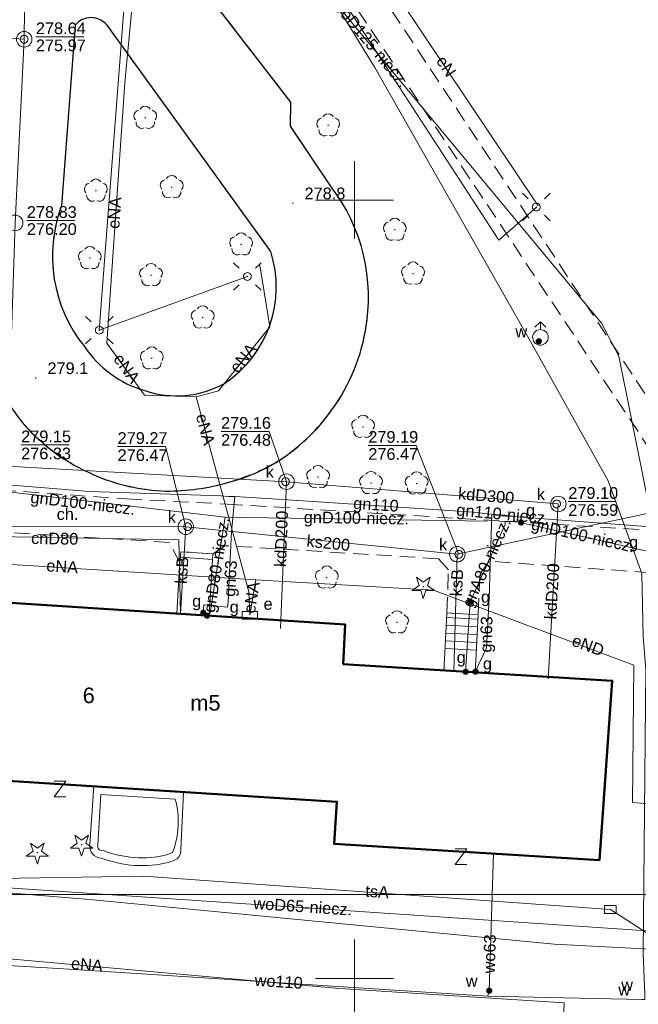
# Model space of a CAD drawing. Extents: x 0 to 6568752, y 0 to 5584302.
# Tile 36 of 58: x 6568428 to 6568468, y 5584098 to 5584162. Entities that reach past the tile are written whole.
import ezdxf
from ezdxf.enums import TextEntityAlignment as Align

# ---------------------------------------------------------------- set-up
doc = ezdxf.new("R2010")
doc.units = 0
doc.header["$PDSIZE"] = 0.75
for name, pattern in [('GAK', [3.5, 2, -0.7, 0.1, -0.7]), ('PRZER2-1', [1.5, 1, -0.5]), ('PRZER3-1', [2, 1.5, -0.5])]:
    doc.linetypes.add(name, pattern=pattern)
doc.layers.get('0').update_dxf_attribs({"linetype": 'CONTINUOUS'})
doc.layers.get('Defpoints').update_dxf_attribs({"linetype": 'CONTINUOUS'})
for name, color, linetype, lineweight in [('EGBS', 7, 'CONTINUOUS', 18), ('EGBT', 7, 'CONTINUOUS', 18), ('EGBU', 7, 'CONTINUOUS', 50), ('EGBU_O', 7, 'CONTINUOUS', 50), ('GEPADR_O', 7, 'CONTINUOUS', 18), ('GEPPHC', 7, 'CONTINUOUS', 18), ('GUPPRZ_O', 7, 'CONTINUOUS', 18), ('OTKC', 7, 'CONTINUOUS', 18), ('OTKC_O', 7, 'CONTINUOUS', 18), ('OTKJ', 7, 'CONTINUOUS', 18), ('OTKK', 7, 'CONTINUOUS', 25), ('OTRN', 7, 'CONTINUOUS', 13), ('OTRN_O', 7, 'CONTINUOUS', 13), ('ramka sekcji', 7, 'CONTINUOUS', 18), ('siec', 7, 'GAK', 70), ('SUEO', 7, 'CONTINUOUS', 18), ('SUPK', 7, 'CONTINUOUS', 18), ('SUPW', 7, 'CONTINUOUS', 18), ('SUPW_O', 7, 'CONTINUOUS', 18)]:
    doc.layers.add(name, color=color, linetype=linetype, lineweight=lineweight)
for name, color, linetype, lineweight, true_color in [('OTZG', 7, 'CONTINUOUS', 18, 0x008000), ('OTZL', 7, 'CONTINUOUS', 18, 0x008000), ('SUCP', 7, 'CONTINUOUS', 18, 0xd200d2), ('SUCP_O', 7, 'CONTINUOUS', 18, 0xd200d2), ('SUEP', 1, 'CONTINUOUS', 18, 0xff0000), ('SUEP_O', 1, 'CONTINUOUS', 18, 0xff0000), ('SUES', 1, 'CONTINUOUS', 18, 0xff0000), ('SUES_O', 1, 'CONTINUOUS', 18, 0xff0000), ('SUGP', 7, 'CONTINUOUS', 18, 0xbfbf00), ('SUGP_O', 7, 'CONTINUOUS', 18, 0xbfbf00), ('SUGU', 7, 'CONTINUOUS', 18, 0xbfbf00), ('SUGU_O', 7, 'CONTINUOUS', 18, 0xbfbf00), ('SUGW', 7, 'CONTINUOUS', 18, 0xbfbf00), ('SUGW_O', 7, 'CONTINUOUS', 18, 0xbfbf00), ('SUKP', 7, 'CONTINUOUS', 18, 0x803300), ('SUKP_O', 7, 'CONTINUOUS', 18, 0x803300), ('SUTP', 7, 'CONTINUOUS', 18, 0xff9100), ('SUTP_O', 7, 'CONTINUOUS', 18, 0xff9100), ('SUWH', 5, 'CONTINUOUS', 18, 0x0000ff), ('SUWP', 5, 'CONTINUOUS', 18, 0x0000ff), ('SUWP_O', 5, 'CONTINUOUS', 18, 0x0000ff), ('SUWW', 5, 'CONTINUOUS', 18, 0x0000ff), ('SUWW_O', 5, 'CONTINUOUS', 18, 0x0000ff)]:
    doc.layers.add(name, color=color, linetype=linetype, lineweight=lineweight, true_color=true_color)
doc.styles.add('Arial', font='arial.ttf')
doc.styles.add('GEO-INFO', font='arial.ttf')
doc.dimstyles.get("Standard").update_dxf_attribs({"dimtxt": 0.18, "dimasz": 0.18, "dimexe": 0.18, "dimexo": 0.0625, "dimgap": 0.09, "dimtad": 0, "dimtih": 1, "dimtoh": 1, "dimdec": 4, "dimzin": 0, "dimdsep": 46, "dimtxsty": 'Standard', "dimcen": 0.09, "dimadec": 0, "dimazin": 0, "dimtfac": 1, "dimtdec": 4, "dimtofl": 0, "dimtmove": 0, "dimatfit": 3, "dimfxl": 0, "dimtolj": 1, "dimtzin": 0, "dimarcsym": 0})

# ---------------------------------------------------------------- blocks, each defined once
blk = doc.blocks.new('D_GSPRDL1')
blk.add_hatch(color=0).paths.add_polyline_path([(0, -0.045), (0.013906, -0.042798), (0.02645, -0.036406), (0.036406, -0.02645), (0.042798, -0.013906), (0.045, 0), (0.042798, 0.013906), (0.036406, 0.02645), (0.02645, 0.036406), (0.013906, 0.042798), (0, 0.045), (-0.013906, 0.042798), (-0.02645, 0.036406), (-0.036406, 0.02645), (-0.042798, 0.013906), (-0.045, 0), (-0.042798, -0.013906), (-0.036406, -0.02645), (-0.02645, -0.036406), (-0.013906, -0.042798)])
at = {"color": 0}
for points in [[(-0.324277, 0.563333), (-0.240553, 0.662679), (-0.127956, 0.727494), (0, 0.75), (0.127956, 0.727494), (0.240553, 0.662679), (0.324277, 0.563333)], [(-0.635969, -0.134326), (-0.70458, -0.024001), (-0.731429, 0.103115), (-0.713292, 0.231763), (-0.652348, 0.346501), (-0.55591, 0.433559), (-0.435555, 0.482485)], [(0.435555, 0.482485), (0.55591, 0.433559), (0.652348, 0.346501), (0.713292, 0.231763), (0.731429, 0.103115), (0.70458, -0.024001), (0.635969, -0.134326)], [(-0.068773, -0.646351), (-0.194901, -0.677512), (-0.324092, -0.663766), (-0.440839, -0.606763), (-0.531129, -0.513345), (-0.584125, -0.394725), (-0.593465, -0.265141)], [(0.593465, -0.265141), (0.584125, -0.394725), (0.531129, -0.513345), (0.440839, -0.606763), (0.324092, -0.663766), (0.194901, -0.677512), (0.068773, -0.646351)]]:
    blk.add_lwpolyline(points, dxfattribs=at)
blk = doc.blocks.new('D_GSPRDI1')
blk.add_hatch(color=0).paths.add_polyline_path([(0, -0.045), (0.013906, -0.042798), (0.02645, -0.036406), (0.036406, -0.02645), (0.042798, -0.013906), (0.045, 0), (0.042798, 0.013906), (0.036406, 0.02645), (0.02645, 0.036406), (0.013906, 0.042798), (0, 0.045), (-0.013906, 0.042798), (-0.02645, 0.036406), (-0.036406, 0.02645), (-0.042798, 0.013906), (-0.045, 0), (-0.042798, -0.013906), (-0.036406, -0.02645), (-0.02645, -0.036406), (-0.013906, -0.042798)])
at = {"color": 0}
blk.add_lwpolyline([(0.272471, 0.088531), (0.713338, -0.231778), (0.168396, -0.231778), (0, -0.750048), (-0.168396, -0.231778), (-0.713338, -0.231778), (-0.272471, 0.088531), (-0.440867, 0.606801), (0, 0.286493), (0.440867, 0.606801)], close=True, dxfattribs=at)
blk = doc.blocks.new('D_GSPWPN1')
blk.add_hatch(color=0).paths.add_polyline_path([(-0.045, 0), (-0.043467, -0.011647), (-0.038971, -0.0225), (-0.03182, -0.03182), (-0.0225, -0.038971), (-0.011647, -0.043467), (0, -0.045), (0.011647, -0.043467), (0.0225, -0.038971), (0.03182, -0.03182), (0.038971, -0.0225), (0.043467, -0.011647), (0.045, 0), (0.043467, 0.011647), (0.038971, 0.0225), (0.03182, 0.03182), (0.0225, 0.038971), (0.011647, 0.043467), (0, 0.045), (-0.011647, 0.043467), (-0.0225, 0.038971), (-0.03182, 0.03182), (-0.038971, 0.0225), (-0.043467, 0.011647)])
blk = doc.blocks.new('D_GUPIKP1_3')
at = {"color": 0}
blk.add_lwpolyline([(0.375, -0.25), (-0.375, -0.25), (-0.375, 0.25), (0.375, 0.25)], close=True, dxfattribs=at)
blk = doc.blocks.new('D_GUPWZA1')
blk.add_hatch(color=0).paths.add_polyline_path([(-0.2, 0), (-0.193185, -0.051764), (-0.173205, -0.1), (-0.141421, -0.141421), (-0.1, -0.173205), (-0.051764, -0.193185), (0, -0.2), (0.051764, -0.193185), (0.1, -0.173205), (0.141421, -0.141421), (0.173205, -0.1), (0.193185, -0.051764), (0.2, 0), (0.193185, 0.051764), (0.173205, 0.1), (0.141421, 0.141421), (0.1, 0.173205), (0.051764, 0.193185), (0, 0.2), (-0.051764, 0.193185), (-0.1, 0.173205), (-0.141421, 0.141421), (-0.173205, 0.1), (-0.193185, 0.051764)])
blk = doc.blocks.new('D_GUPESE1')
at = {"color": 0}
blk.add_lwpolyline([(-0.5, -0.25), (-0.5, 0.25), (0.5, 0.25), (0.5, -0.25)], close=True, dxfattribs=at)
blk = doc.blocks.new('D_GUPIWZ1_1')
at = {"color": 0}
blk.add_lwpolyline([(0, 0.25), (0.064705, 0.241481), (0.125, 0.216506), (0.176777, 0.176777), (0.216506, 0.125), (0.241481, 0.064705), (0.25, 0), (0.241481, -0.064705), (0.216506, -0.125), (0.176777, -0.176777), (0.125, -0.216506), (0.064705, -0.241481), (0, -0.25), (-0.064705, -0.241481), (-0.125, -0.216506), (-0.176777, -0.176777), (-0.216506, -0.125), (-0.241481, -0.064705), (-0.25, 0), (-0.241481, 0.064705), (-0.216506, 0.125), (-0.176777, 0.176777), (-0.125, 0.216506), (-0.064705, 0.241481)], close=True, dxfattribs=at)
blk = doc.blocks.new('D_GUPWDT1')
at = {"color": 0}
for points in [[(-0.353553, 0.646447), (0, 1), (0.353553, 0.646447)], [(0, 0.5), (0, 1)]]:
    blk.add_lwpolyline(points, dxfattribs=at)
blk.add_lwpolyline([(0, 0.5), (0.086824, 0.492404), (0.17101, 0.469846), (0.25, 0.433013), (0.321394, 0.383022), (0.383022, 0.321394), (0.433013, 0.25), (0.469846, 0.17101), (0.492404, 0.086824), (0.5, 0), (0.492404, -0.086824), (0.469846, -0.17101), (0.433013, -0.25), (0.377875, -0.32743), (0.309079, -0.393027), (0.229113, -0.444418), (0.140866, -0.479746), (0.047528, -0.497736), (-0.047528, -0.497736), (-0.140866, -0.479746), (-0.229113, -0.444418), (-0.309079, -0.393027), (-0.377875, -0.32743), (-0.433013, -0.25), (-0.4725, -0.163534), (-0.494911, -0.071157), (-0.499434, 0.023791), (-0.485906, 0.117879), (-0.454816, 0.207708), (-0.407288, 0.290028), (-0.34504, 0.361867), (-0.27032, 0.420627), (-0.185831, 0.464184), (-0.094626, 0.490964)], close=True, dxfattribs=at)
blk = doc.blocks.new('D_GUPGZA1')
blk.add_hatch(color=0).paths.add_polyline_path([(-0.2, 0), (-0.193185, -0.051764), (-0.173205, -0.1), (-0.141421, -0.141421), (-0.1, -0.173205), (-0.051764, -0.193185), (0, -0.2), (0.051764, -0.193185), (0.1, -0.173205), (0.141421, -0.141421), (0.173205, -0.1), (0.193185, -0.051764), (0.2, 0), (0.193185, 0.051764), (0.173205, 0.1), (0.141421, 0.141421), (0.1, 0.173205), (0.051764, 0.193185), (0, 0.2), (-0.051764, 0.193185), (-0.1, 0.173205), (-0.141421, 0.141421), (-0.173205, 0.1), (-0.193185, 0.051764)])
blk = doc.blocks.new('D_GUPGUT1')
blk.add_hatch(color=0).paths.add_polyline_path([(-0.2, 0), (-0.193185, -0.051764), (-0.173205, -0.1), (-0.141421, -0.141421), (-0.1, -0.173205), (-0.051764, -0.193185), (0, -0.2), (0.051764, -0.193185), (0.1, -0.173205), (0.141421, -0.141421), (0.173205, -0.1), (0.193185, -0.051764), (0.2, 0), (0.193185, 0.051764), (0.173205, 0.1), (0.141421, 0.141421), (0.1, 0.173205), (0.051764, 0.193185), (0, 0.2), (-0.051764, 0.193185), (-0.1, 0.173205), (-0.141421, 0.141421), (-0.173205, 0.1), (-0.193185, 0.051764)])
blk = doc.blocks.new('D_GEPPHC1')
at = {"color": 0}
blk.add_lwpolyline([(-0.375, 0.5), (0.375, 0.5), (-0.375, -0.5), (0.375, -0.5)], dxfattribs=at)
blk = doc.blocks.new('D_GUPELA2')
blk.add_hatch(color=0).paths.add_polyline_path([(-0.001087, 0.044987), (0.011881, 0.043403), (0.021281, 0.03965), (0.030065, 0.033482), (0.038133, 0.023893), (0.043117, 0.012881), (0.044986, 0.001113), (0.044323, -0.007777), (0.040557, -0.019497), (0.033417, -0.030138), (0.024849, -0.037517), (0.013788, -0.042836), (0.002013, -0.044955), (-0.00982, -0.043916), (-0.020466, -0.040077), (-0.029541, -0.033946), (-0.036867, -0.025804), (-0.04187, -0.01649), (-0.04461, -0.005909), (-0.044532, 0.006476), (-0.041285, 0.017903), (-0.034764, 0.028574), (-0.024479, 0.03776), (-0.013449, 0.042943)])
at = {"color": 0}
for points in [[(-0.883883, 0.883883), (-0.53033, 0.53033)], [(0.883883, 0.883883), (0.53033, 0.53033)], [(-0.883883, -0.883883), (-0.53033, -0.53033)], [(0.883883, -0.883883), (0.53033, -0.53033)]]:
    blk.add_lwpolyline(points, dxfattribs=at)
blk = doc.blocks.new('D_GUPELA1')
at = {"color": 0}
blk.add_lwpolyline([(0, 0.25), (0.064705, 0.241481), (0.125, 0.216506), (0.176777, 0.176777), (0.216506, 0.125), (0.241481, 0.064705), (0.25, 0), (0.241481, -0.064705), (0.216506, -0.125), (0.176777, -0.176777), (0.125, -0.216506), (0.064705, -0.241481), (0, -0.25), (-0.064705, -0.241481), (-0.125, -0.216506), (-0.176777, -0.176777), (-0.216506, -0.125), (-0.241481, -0.064705), (-0.25, 0), (-0.241481, 0.064705), (-0.216506, 0.125), (-0.176777, 0.176777), (-0.125, 0.216506), (-0.064705, 0.241481)], close=True, dxfattribs=at)
blk = doc.blocks.new('*D45')
at = {"layer": 'Defpoints', "color": 0, "lineweight": 40}
for p in [(6568647.5, 5584150), (6568650, 5584150), (0, 0)]:
    blk.add_point(p, dxfattribs=at)
at = {"layer": 'ramka sekcji', "color": 0, "lineweight": -2}
blk.add_line((6568649.938, 5584150), (6568647.5, 5584150), dxfattribs=at)
at = {"layer": 'ramka sekcji', "color": 0, "insert": (6568644.106, 5584150), "char_height": 0.75, "attachment_point": 5, "style": 'GEO-INFO'}
blk.add_mtext('\\A1;5584150.0000', dxfattribs=at)
blk = doc.blocks.new('*D46')
at = {"layer": 'Defpoints', "color": 0, "lineweight": 40}
for p in [(6568650, 5584152.5), (6568650, 5584150), (0, 0)]:
    blk.add_point(p, dxfattribs=at)
at = {"layer": 'ramka sekcji', "color": 0, "lineweight": -2}
blk.add_line((6568650, 5584150.062), (6568650, 5584152.5), dxfattribs=at)
at = {"layer": 'ramka sekcji', "color": 0, "insert": (6568650, 5584155.896), "char_height": 0.75, "attachment_point": 5, "rotation": 90, "style": 'GEO-INFO'}
blk.add_mtext('\\A1;6568650.0000', dxfattribs=at)

msp = doc.modelspace()

# ---------------------------------------------------------------- linework, layer by layer
at = {"layer": 'EGBS', "color": 0, "linetype": 'Continuous', "lineweight": 18, "elevation": 10.18}
for points in [[(6568438.85, 5584127.41), (6568440.91, 5584127.28), (6568440.86, 5584126.56), (6568440.73, 5584124.48), (6568440.66126, 5584123.29731), (6568438.57906, 5584123.43233), (6568438.66, 5584124.61), (6568438.79, 5584126.67)], [(6568455.93, 5584123.49), (6568457.94, 5584123.35), (6568457.82, 5584120.83), (6568457.74785, 5584119.66536), (6568455.73842, 5584119.78985), (6568455.81, 5584120.9)]]:
    msp.add_lwpolyline(points, close=True, dxfattribs=at)
for points in [[(6568440.885, 5584126.92), (6568438.82189, 5584127.06327)], [(6568457.92757, 5584123.08887), (6568455.91585, 5584123.18466)], [(6568457.90378, 5584122.58943), (6568455.89271, 5584122.6852)], [(6568457.88, 5584122.09), (6568455.86957, 5584122.18573)], [(6568457.83243, 5584121.09113), (6568455.82329, 5584121.18681)], [(6568457.85622, 5584121.59057), (6568455.84643, 5584121.68627)]]:
    msp.add_lwpolyline(points, dxfattribs=at)
at = {"layer": 'EGBT', "color": 0, "linetype": 'Continuous', "lineweight": 18, "elevation": 10.18}
for points in [[(6568439.00984, 5584111.97749), (6568438.85, 5584108.29, -0.22138968), (6568438.62, 5584107.68, -0.02615891), (6568438.06, 5584107.46, -0.15334284), (6568433.73, 5584107.74, -0.45321519), (6568433.01, 5584108.61), (6568433.25049, 5584112.34401)], [(6568438.48909, 5584111.50962, -0.16030131), (6568438.31375, 5584108.09346), (6568438.31361, 5584108.09325), (6568438.15999, 5584108.02821), (6568437.92517, 5584107.94298, -0.15494926), (6568433.82914, 5584108.23424, -0.55656971), (6568433.50812, 5584108.56477), (6568433.71734, 5584111.81329)]]:
    msp.add_lwpolyline(points, format="xyb", close=True, dxfattribs=at)
at = {"layer": 'EGBU', "color": 0, "linetype": 'Continuous', "lineweight": 50, "elevation": 10.18}
msp.add_lwpolyline([(6568449.28, 5584120.19), (6568466.55, 5584119.12), (6568465.73, 5584107.6), (6568448.69, 5584108.65), (6568448.87, 5584111.35), (6568414.3, 5584113.55), (6568415.02, 5584124.96), (6568449.41, 5584122.73)], close=True, dxfattribs=at)
at = {"layer": 'GUPPRZ_O', "color": 0, "linetype": 'Continuous', "lineweight": 13, "elevation": 10.8, "flags": 128}
for points in [[(6568429.53474, 5584160.48071), (6568432.61474, 5584160.48071)], [(6568428.95677, 5584148.6824), (6568432.03677, 5584148.6824)], [(6568445.63221, 5584131.90911), (6568444.51067, 5584135.13918), (6568441.43067, 5584135.13918)], [(6568428.58976, 5584134.27036), (6568431.66976, 5584134.27036)], [(6568439.16401, 5584129.01816), (6568437.86615, 5584134.16442), (6568434.78615, 5584134.16442)], [(6568456.70317, 5584127.24258), (6568453.96628, 5584134.23675), (6568450.88628, 5584134.23675)], [(6568463.73, 5584130.63554), (6568466.81, 5584130.63554)]]:
    msp.add_lwpolyline(points, dxfattribs=at)
at = {"layer": 'OTKC', "color": 0, "linetype": 'PRZER2-1', "lineweight": 18, "elevation": 10.18}
msp.add_lwpolyline([(6568437.76, 5584180.94), (6568435.75, 5584181.1), (6568435.99, 5584184.59), (6568437.3, 5584183.48), (6568491.91, 5584180.66), (6568492.67, 5584180.62), (6568503.53, 5584180.07), (6568503.48, 5584177.51), (6568481.62, 5584178.62), (6568480.55, 5584177.7), (6568477.92, 5584134.87), (6568475.33, 5584135.1), (6568477.08, 5584164.07), (6568468.54, 5584164.7), (6568465.7, 5584166.83), (6568467.01, 5584179.39), (6568439.97843, 5584180.94735), (6568472.49, 5584131.76), (6568471.53, 5584130.13)], close=True, dxfattribs=at)
for points in [[(6568393.35, 5584126.66), (6568412.9, 5584130.6), (6568423.13, 5584132.34), (6568425.75, 5584131.49), (6568435.35, 5584130.8), (6568441.83, 5584130.47), (6568469.55, 5584128.76), (6568471.53, 5584130.13), (6568472.49, 5584131.76), (6568475.33, 5584135.1), (6568477.92, 5584134.87), (6568476.86, 5584117.88), (6568476.52, 5584112.51), (6568475.6, 5584099.68), (6568476.34, 5584098.98), (6568490.73, 5584112.75), (6568493.47, 5584112.5), (6568493.29, 5584110.18), (6568493.54, 5584110.16), (6568493.31, 5584108.77), (6568492.58, 5584108.67), (6568489.26, 5584077.14)], [(6568473.49, 5584125.74), (6568458.66, 5584126.8), (6568458.04, 5584125.93), (6568457.94, 5584123.35), (6568455.93, 5584123.49), (6568456.03, 5584126.25), (6568455.4, 5584126.96), (6568441.7, 5584127.8), (6568440.91, 5584127.28), (6568438.85, 5584127.41), (6568438.79, 5584126.67), (6568438.12, 5584128.01), (6568424.62, 5584128.85), (6568423.64, 5584128.06), (6568421.62, 5584128.2), (6568421.17, 5584128.67), (6568417.7, 5584128.53), (6568414.9, 5584126.48), (6568415.15, 5584126.46), (6568415.02, 5584124.96), (6568412.83, 5584125.08), (6568406.96, 5584119.93), (6568385.14, 5584101.36)]]:
    msp.add_lwpolyline(points, dxfattribs=at)
at = {"layer": 'OTKJ', "color": 0, "linetype": 'PRZER3-1', "lineweight": 18, "elevation": 10.18}
msp.add_lwpolyline([(6568441.31, 5584162.24), (6568445.91, 5584156.29), (6568445.89, 5584154.74), (6568448.46, 5584150.9, -0.08767072), (6568450.35, 5584147.3, -0.11854254), (6568450.7, 5584141.59, -0.11667863), (6568448.32, 5584136.22, -0.0950463), (6568445.16, 5584133.27, -0.0630929), (6568441.87, 5584131.86, -0.08233911), (6568437.89, 5584131.31, -0.09394736), (6568433.22, 5584132.37, -0.21417363), (6568426.73, 5584139.13), (6568425.66, 5584139.39), (6568425.33, 5584141.34), (6568426.49, 5584156.92), (6568425.11, 5584159.08), (6568426.59, 5584183.83, 0.11287618)], format="xyb", dxfattribs=at)
msp.add_lwpolyline([(6568432.06, 5584161.23), (6568431.19, 5584149.65, 0.26522018), (6568432.65, 5584140.59, 0.17554007), (6568436.53, 5584137.76, 0.2125332), (6568441.64, 5584138.22, 0.33717254), (6568444.62, 5584146.69), (6568434.11, 5584161.22, 0.47621467)], format="xyb", close=True, dxfattribs=at)
at = {"layer": 'OTKK', "color": 0, "linetype": 'Continuous', "lineweight": 25, "elevation": 10.18}
msp.add_lwpolyline([(6568426.59, 5584183.83), (6568425.11, 5584159.08), (6568426.49, 5584156.92), (6568425.33, 5584141.34), (6568425.66, 5584139.39), (6568426.73, 5584139.13, 0.09173005), (6568428.82, 5584135.53, 0.1065408), (6568433.22, 5584132.37, 0.09842227), (6568437.89, 5584131.31, 0.07089431), (6568441.87, 5584131.86, 0.07847387), (6568445.16, 5584133.27, 0.0853365), (6568448.32, 5584136.22, 0.12180849), (6568450.7, 5584141.59, 0.21430713), (6568448.46, 5584150.9), (6568445.89, 5584154.74), (6568445.91, 5584156.29), (6568441.31, 5584162.24)], format="xyb", dxfattribs=at)
msp.add_lwpolyline([(6568432.06, 5584161.23), (6568431.19, 5584149.65, 0.26522018), (6568432.65, 5584140.59, 0.17554007), (6568436.53, 5584137.76, 0.2125332), (6568441.64, 5584138.22, 0.33717254), (6568444.62, 5584146.69), (6568434.11, 5584161.22, 0.47621467)], format="xyb", close=True, dxfattribs=at)
at = {"layer": 'ramka sekcji', "color": 0}
for p, q in [((6568450, 5584150), (6568450, 5584152.5)), ((6568450, 5584150), (6568447.5, 5584150)), ((6568450, 5584150), (6568450, 5584147.5)), ((6568450, 5584150), (6568452.5, 5584150)), ((6568450, 5584100), (6568450, 5584102.5)), ((6568450, 5584100), (6568447.5, 5584100)), ((6568450, 5584100), (6568450, 5584097.5)), ((6568450, 5584100), (6568452.5, 5584100))]:
    msp.add_line(p, q, dxfattribs=at)
at = {"layer": 'siec', "color": 0, "linetype": 'ByBlock', "lineweight": 20}
msp.add_line((6568238.01967, 5584105.39829), (6568734.39713, 5584105.39829), dxfattribs=at)
at = {"layer": 'SUCP', "color": 0, "linetype": 'Continuous', "lineweight": 18, "elevation": 10.14}
msp.add_lwpolyline([(6568411.70617, 5584128.6601), (6568438.71867, 5584128.1766), (6568438.81509, 5584123.41702)], dxfattribs=at)
at = {"layer": 'SUEP', "linetype": 'Continuous', "lineweight": 18, "elevation": 10.14}
for points in [[(6568461.79398, 5584149.61603), (6568449.85287, 5584167.47355), (6568449.98499, 5584168.08529), (6568449.93649, 5584168.74472), (6568449.52214, 5584169.07941), (6568448.83989, 5584169.25063), (6568442.57772, 5584178.69067), (6568439.5663, 5584177.23176), (6568438.23449, 5584177.36461), (6568437.48909, 5584178.55509), (6568436.67093, 5584180.73472)], [(6568437.44292, 5584180.58466), (6568435.23993, 5584157.53449), (6568434.09548, 5584140.80846), (6568436.51883, 5584137.45942), (6568439.82046, 5584137.35195)], [(6568436.53, 5584179.9), (6568434.89, 5584158.32), (6568433.61, 5584141.64), (6568443.12, 5584145.09)], [(6568436.53, 5584179.9), (6568449.8, 5584161.98), (6568459.28, 5584147.43), (6568461.68, 5584149.55)], [(6568420.97982, 5584150.48021), (6568418.79018, 5584127.1702), (6568443.65225, 5584125.60042)], [(6568439.82046, 5584137.35195), (6568441.25556, 5584137.74048), (6568444.56265, 5584141.86341), (6568443.92165, 5584145.81545)], [(6568439.82046, 5584137.35195), (6568443.22196, 5584124.84482), (6568443.28, 5584123.33)], [(6568443.65225, 5584125.60042), (6568443.28, 5584123.33)], [(6568443.65225, 5584125.60042), (6568455.08447, 5584124.95067), (6568467.94072, 5584120.1213), (6568467.86492, 5584111.3132), (6568468.91648, 5584111.22184), (6568469.64956, 5584113.15943), (6568480.30241, 5584111.9136), (6568488.37475, 5584111.7786), (6568495.46762, 5584111.36396), (6568497.43263, 5584111.14226)], [(6568394.88921, 5584105.39055), (6568416.59103, 5584102.26993), (6568449.03084, 5584099.36769), (6568463.46395, 5584098.43359), (6568462.77696, 5584078.80322)]]:
    msp.add_lwpolyline(points, dxfattribs=at)
at = {"layer": 'SUGP', "color": 0, "linetype": 'Continuous', "lineweight": 18, "elevation": 10.14}
for points in [[(6568424.22, 5584184.8), (6568423.76, 5584179.29), (6568423.11, 5584168.38), (6568422.82, 5584164.14), (6568422.54, 5584161.36), (6568422.51, 5584158.86), (6568423.05, 5584156.21), (6568423.41, 5584153.99), (6568423.39, 5584150.71), (6568422.91, 5584144.31), (6568422.69, 5584140.74), (6568422.47, 5584138.23), (6568422.3, 5584137.59), (6568421.79, 5584135.36), (6568421.54, 5584132.26), (6568424.86, 5584131.95), (6568432.98, 5584131.27), (6568441.41, 5584131), (6568441.9, 5584130.96), (6568442.31, 5584130.95), (6568445.39, 5584130.76), (6568457.36, 5584129.97), (6568458.83, 5584129.82)], [(6568426.09, 5584131.45), (6568441.69331, 5584129.6251), (6568458.55, 5584129.38)], [(6568442.31, 5584130.95), (6568442.11, 5584128.66), (6568441.97, 5584126.1), (6568441.88, 5584124.17)], [(6568441.69331, 5584129.6251), (6568440.72689, 5584123.48689), (6568440.52942, 5584123.30586)], [(6568458.83, 5584129.82), (6568458.65, 5584124.43), (6568458.47, 5584121.23), (6568457.95, 5584120.1)], [(6568458.83, 5584129.82), (6568460.23, 5584129.69), (6568460.23, 5584129.39)], [(6568458.83, 5584129.82), (6568459.24, 5584129.71), (6568460.2, 5584129.67), (6568468.74, 5584129.03), (6568479.87, 5584117.82), (6568483.1, 5584115), (6568488.73, 5584114.5), (6568494.42, 5584113.87), (6568496.56, 5584113.72), (6568499.7, 5584113.6), (6568500.52, 5584113.54), (6568512.13, 5584112.31), (6568519.66, 5584110.17), (6568521.23, 5584109.76), (6568528, 5584107.85), (6568532.26, 5584106.05), (6568534.85, 5584104.78), (6568536.97, 5584103.5), (6568540.76, 5584100.95), (6568556.2, 5584098.63), (6568558.41, 5584097.38), (6568559.66, 5584096.55), (6568560.85, 5584096.57), (6568561.32, 5584095.93)], [(6568459.26, 5584129.37), (6568459.68, 5584129.36), (6568460.15, 5584129.36), (6568460.23, 5584129.39)], [(6568460.23, 5584129.39), (6568460.36, 5584129.36), (6568468.97, 5584127.41), (6568482.56885, 5584113.75276), (6568488.21736, 5584113.58955)], [(6568459.68, 5584129.36), (6568459.67, 5584129.16), (6568457.43248, 5584124.19156), (6568457.13707, 5584119.7032)], [(6568441.88, 5584124.17), (6568441.84, 5584123.84), (6568440.32, 5584124), (6568440.29, 5584123.49)], [(6568457.95, 5584120.1), (6568457.77, 5584119.71)]]:
    msp.add_lwpolyline(points, dxfattribs=at)
at = {"layer": 'SUKP', "color": 0, "linetype": 'Continuous', "lineweight": 18, "elevation": 10.14}
for points in [[(6568445.63221, 5584131.90911), (6568427.68959, 5584132.91239), (6568428.20677, 5584148.52686), (6568428.78474, 5584160.32517), (6568429.02792, 5584181.22102)], [(6568417.45037, 5584161.06779), (6568428.78474, 5584160.32517)], [(6568445.25156, 5584122.471), (6568445.63221, 5584131.90911)], [(6568463.08995, 5584130.47681), (6568445.63221, 5584131.90911)], [(6568503.66204, 5584115.95698), (6568495.58998, 5584114.56325), (6568478.41041, 5584115.94153), (6568469.9913, 5584130.11594), (6568456.60287, 5584127.2528), (6568439.16401, 5584129.01816), (6568422.56041, 5584129.02113), (6568407.91032, 5584128.61621), (6568388.43, 5584114.48)], [(6568462.44291, 5584119.25619), (6568463.08995, 5584130.47681)], [(6568439.16401, 5584129.01816), (6568438.81509, 5584123.41702)], [(6568456.60287, 5584127.2528), (6568456.37147, 5584119.75063)]]:
    msp.add_lwpolyline(points, dxfattribs=at)
at = {"layer": 'SUPK', "color": 0, "linetype": 'Continuous', "lineweight": 18, "elevation": 10.14}
for points in [[(6568428.78474, 5584159.82517, -1), (6568428.78474, 5584160.82517, -1)], [(6568428.20677, 5584148.02686, -1), (6568428.20677, 5584149.02686, -1)], [(6568445.63221, 5584131.40911, -1), (6568445.63221, 5584132.40911, -1)], [(6568463.08995, 5584129.97681, -1), (6568463.08995, 5584130.97681, -1)], [(6568439.16401, 5584128.51816, -1), (6568439.16401, 5584129.51816, -1)], [(6568456.60287, 5584126.7528, -1), (6568456.60287, 5584127.7528, -1)]]:
    msp.add_lwpolyline(points, format="xyb", close=True, dxfattribs=at)
at = {"layer": 'SUTP', "color": 0, "linetype": 'Continuous', "lineweight": 18, "elevation": 10.14}
for points in [[(6568482.03767, 5584094.3726), (6568466.43683, 5584104.43236), (6568436.46711, 5584106.56637), (6568425.75835, 5584106.40837), (6568412.10577, 5584108.08259), (6568402.49175, 5584120.7497), (6568380.42882, 5584125.50579)], [(6568403.06601, 5584107.54707), (6568432.98599, 5584105.0814), (6568462.81527, 5584102.20552), (6568477.67628, 5584101.43695)]]:
    msp.add_lwpolyline(points, dxfattribs=at)
at = {"layer": 'SUWP', "color": 0, "linetype": 'Continuous', "lineweight": 18, "elevation": 10.14}
for points in [[(6568469.60797, 5584083.94642), (6568472.04029, 5584099.03058), (6568471.0239, 5584102.91701), (6568470.20422, 5584123.8972), (6568466.97156, 5584139.96505), (6568465.85696, 5584142.09662), (6568436.13586, 5584177.91194), (6568436.20096, 5584187.07119), (6568440.82398, 5584218.04271)], [(6568439.80763, 5584216.68791), (6568440.17463, 5584209.94211), (6568440.94012, 5584204.09153), (6568440.10086, 5584186.18933), (6568440.32552, 5584183.50202), (6568439.90859, 5584177.05615), (6568451.30852, 5584158.51161), (6568461.39799, 5584140.77024), (6568466.2919, 5584131.96262), (6568468.4488, 5584126.00995), (6568468.54088, 5584121.97083), (6568468.71833, 5584119.84295), (6568468.54351, 5584101.59928), (6568468.63728, 5584098.98029), (6568468.65153, 5584098.65045)], [(6568471.0239, 5584102.91701), (6568422.32755, 5584106.18167), (6568422.56693, 5584113.0239)], [(6568458.56808, 5584098.86054), (6568458.65343, 5584099.22167), (6568458.92106, 5584108.01957)], [(6568468.65153, 5584098.65045), (6568468.45166, 5584098.65461), (6568458.56808, 5584098.86054), (6568431.68375, 5584100.59427), (6568422.05561, 5584101.17026), (6568419.67486, 5584088.02856), (6568419.73601, 5584087.93935)]]:
    msp.add_lwpolyline(points, dxfattribs=at)

# ---------------------------------------------------------------- block references
at = {"layer": 'GEPPHC', "color": 0, "linetype": 'Continuous', "lineweight": 18}
for p in [(6568431.07966, 5584112.16985, 10.24), (6568456.84485, 5584107.83057, 10.24)]:
    msp.add_blockref('D_GEPPHC1', p, dxfattribs=at)
at = {"layer": 'OTRN', "color": 0, "linetype": 'Continuous', "lineweight": 13}
for p in [(6568446.04, 5584149.8, 10.08), (6568429.53, 5584138.57, 10.08)]:
    msp.add_blockref('D_GSPWPN1', p, dxfattribs=at)
at = {"layer": 'OTZG', "color": 0, "linetype": 'Continuous', "lineweight": 18}
for p in [(6568454.42, 5584125.16, 10.12), (6568432.47, 5584108.6, 10.12), (6568429.63, 5584108.09, 10.12)]:
    msp.add_blockref('D_GSPRDI1', p, dxfattribs=at)
at = {"layer": 'OTZL', "color": 0, "linetype": 'Continuous', "lineweight": 18}
for p in [(6568436.56, 5584155.28, 10.12), (6568448.31, 5584154.79, 10.12), (6568438.26, 5584150.82, 10.12), (6568433.39, 5584150.6, 10.12), (6568452.59, 5584148.09, 10.12), (6568442.72, 5584147.15, 10.12), (6568433, 5584146.27, 10.12), (6568436.93, 5584145.17, 10.12), (6568453.76, 5584145.27, 10.12), (6568440.25, 5584142.45, 10.12), (6568436.98, 5584139.83, 10.12), (6568450.55, 5584135.43, 10.12), (6568447.66, 5584132.2, 10.12), (6568451.06, 5584131.82, 10.12), (6568453.99, 5584131.79, 10.12), (6568448.22, 5584125.75, 10.12), (6568452.73, 5584122.87, 10.12)]:
    msp.add_blockref('D_GSPRDL1', p, dxfattribs=at)
at = {"layer": 'SUEO', "color": 0, "linetype": 'Continuous', "lineweight": 18}
for name, p in [('D_GUPELA2', (6568461.68, 5584149.55, 10.15)), ('D_GUPELA1', (6568461.68, 5584149.55, 10.16)), ('D_GUPELA2', (6568443.12, 5584145.09, 10.15)), ('D_GUPELA1', (6568443.12, 5584145.09, 10.16)), ('D_GUPELA2', (6568433.61, 5584141.64, 10.15)), ('D_GUPELA1', (6568433.61, 5584141.64, 10.16))]:
    msp.add_blockref(name, p, dxfattribs=at)
at = {"layer": 'SUES', "linetype": 'Continuous', "lineweight": 18}
msp.add_blockref('D_GUPESE1', (6568443.28, 5584123.33, 10.16), dxfattribs=at)
at = {"layer": 'SUGU', "color": 0, "linetype": 'Continuous', "lineweight": 18}
msp.add_blockref('D_GUPGUT1', (6568457.43248, 5584124.19156, 10.16), dxfattribs=at)
at = {"layer": 'SUGW', "color": 0, "linetype": 'Continuous', "lineweight": 18}
for p in [(6568460.7, 5584129.29, 10.16), (6568440.29, 5584123.49, 10.16), (6568440.52942, 5584123.30586, 10.16), (6568457.77, 5584119.71, 10.16), (6568457.13707, 5584119.7032, 10.16)]:
    msp.add_blockref('D_GUPGZA1', p, dxfattribs=at)
at = {"layer": 'SUPK', "color": 0, "linetype": 'Continuous', "lineweight": 18}
msp.add_blockref('D_GUPIKP1_3', (6568466.43683, 5584104.43236, 10.16), dxfattribs=at)
at = {"layer": 'SUPW', "color": 0, "linetype": 'Continuous', "lineweight": 18}
for p in [(6568428.78474, 5584160.32517, 10.18), (6568445.57221, 5584131.90946, 10.18), (6568462.98, 5584130.48, 10.18), (6568439.27903, 5584129.01814, 10.18), (6568456.70317, 5584127.24258, 10.18)]:
    msp.add_blockref('D_GUPIWZ1_1', p, dxfattribs=at)
at = {"layer": 'SUWH', "color": 0, "linetype": 'Continuous', "lineweight": 18}
msp.add_blockref('D_GUPWDT1', (6568461.94, 5584141.18, 10.16), dxfattribs=at)
at = {"layer": 'SUWW', "color": 0, "linetype": 'Continuous', "lineweight": 18}
msp.add_blockref('D_GUPWZA1', (6568461.84, 5584140.93, 10.16), dxfattribs=at)
at = {"layer": 'SUWW', "color": 0, "linetype": 'Continuous', "lineweight": 18, "rotation": 88.12658771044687}
msp.add_blockref('D_GUPWZA1', (6568458.65343, 5584099.22167, 10.16), dxfattribs=at)

# ---------------------------------------------------------------- texts
at = {"layer": 'EGBU_O', "color": 0, "linetype": 'Continuous', "lineweight": 0, "style": 'Arial'}
msp.add_text('m5', height=1, dxfattribs=at).set_placement((6568440.425, 5584117.20659, 10.8), align=Align.CENTER)
at = {"layer": 'GEPADR_O', "color": 0, "linetype": 'Continuous', "lineweight": 0, "style": 'Arial'}
msp.add_text('6', height=1, dxfattribs=at).set_placement((6568432.54164, 5584117.68693, 10.8))
at = {"layer": 'GUPPRZ_O', "color": 0, "linetype": 'Continuous', "lineweight": 0, "style": 'Arial'}
for s, p in [('278.64', (6568429.53474, 5584160.65321, 10.8)), ('275.97', (6568429.53474, 5584159.55821, 10.8)), ('278.83', (6568428.95677, 5584148.8549, 10.8)), ('276.20', (6568428.95677, 5584147.7599, 10.8)), ('279.16', (6568441.43067, 5584135.31168, 10.8)), ('279.15', (6568428.58976, 5584134.44286, 10.8)), ('279.27', (6568434.78615, 5584134.33692, 10.8)), ('279.19', (6568450.88628, 5584134.40925, 10.8)), ('276.48', (6568441.43067, 5584134.21668, 10.8)), ('276.33', (6568428.58976, 5584133.34786, 10.8)), ('276.47', (6568434.78615, 5584133.24192, 10.8)), ('276.47', (6568450.88628, 5584133.31425, 10.8)), ('279.10', (6568463.73, 5584130.80804, 10.8)), ('276.59', (6568463.73, 5584129.71304, 10.8))]:
    msp.add_text(s, height=0.75, dxfattribs=at).set_placement(p)
at = {"layer": 'OTKC_O', "color": 0, "linetype": 'Continuous', "lineweight": 0, "style": 'Arial'}
msp.add_text('ch.', height=0.75, dxfattribs=at).set_placement((6568431.57, 5584129.45114, 10.8), align=Align.CENTER)
at = {"layer": 'OTRN_O', "color": 0, "linetype": 'Continuous', "lineweight": 0, "style": 'Arial'}
for s, p in [('278.8', (6568446.79, 5584150.05, 10.8)), ('279.1', (6568430.28, 5584138.82, 10.8))]:
    msp.add_text(s, height=0.75, dxfattribs=at).set_placement(p)
at = {"layer": 'SUCP_O', "color": 0, "linetype": 'Continuous', "lineweight": 0, "style": 'Arial'}
msp.add_text('cnD80', height=0.75, rotation=358.9745608, dxfattribs=at).set_placement((6568430.73789, 5584127.88585, 10.8), align=Align.CENTER)
at = {"layer": 'SUEP_O', "linetype": 'Continuous', "lineweight": 0, "style": 'Arial'}
for s, rotation, p in [('eN', 303.7701808, (6568455.57947, 5584158.38165, 10.8)), ('eNA', 86.0857545, (6568434.9605, 5584149.15144, 10.8)), ('eNA', 51.2661331, (6568443.13804, 5584139.61831, 10.8)), ('eNA', 305.889428, (6568435.06939, 5584138.96189, 10.8)), ('eNA', 285.2144215, (6568440.06388, 5584135.16957, 10.8)), ('eNA', 356.3871744, (6568431.20272, 5584126.09241, 10.8)), ('eNA', 80.6888669, (6568443.75574, 5584124.41773, 10.8)), ('eND', 339.4116361, (6568464.87456, 5584121.04753, 10.8)), ('eNA', 354.8876196, (6568432.78478, 5584100.5265, 10.8))]:
    msp.add_text(s, height=0.75, rotation=rotation, dxfattribs=at).set_placement(p, align=Align.CENTER)
at = {"layer": 'SUES_O', "linetype": 'Continuous', "lineweight": 0, "style": 'Arial'}
msp.add_text('e', height=0.75, dxfattribs=at).set_placement((6568444.74296, 5584123.68787, 10.8), align=Align.RIGHT)
at = {"layer": 'SUGP_O', "color": 0, "linetype": 'Continuous', "lineweight": 0, "style": 'Arial'}
for s, rotation, p in [('gnD100-niecz.', 353.3292181, (6568432.51402, 5584130.16302, 10.8)), ('gn110', 356.2240503, (6568451.35567, 5584130.07216, 10.8)), ('gn110-niecz.', 354.6948905, (6568459.50287, 5584129.46278, 10.8)), ('gnD80-niecz.', 81.0526154, (6568441.50001, 5584126.51035, 10.8)), ('gnD100-niecz.', 359.1669671, (6568450.11739, 5584129.2091, 10.8)), ('gnA80-niecz.', 65.7557784, (6568458.81884, 5584126.55527, 10.8)), ('gnD100-niecz.', 347.2388818, (6568464.60017, 5584128.09877, 10.8)), ('gn63', 86.8697509, (6568442.3909, 5584125.67013, 10.8)), ('gn63', 88.0873005, (6568458.83133, 5584122.09164, 10.8))]:
    msp.add_text(s, height=0.75, rotation=rotation, dxfattribs=at).set_placement(p, align=Align.CENTER)
at = {"layer": 'SUGU_O', "color": 0, "linetype": 'Continuous', "lineweight": 0, "style": 'Arial'}
msp.add_text('g', height=0.75, dxfattribs=at).set_placement((6568458.70926, 5584124.1416, 10.8), align=Align.RIGHT)
at = {"layer": 'SUGW_O', "color": 0, "linetype": 'Continuous', "lineweight": 0, "style": 'Arial'}
for p in [(6568461.60244, 5584129.70425, 10.8), (6568468.22, 5584127.66, 10.8), (6568440.1566, 5584123.87432, 10.8), (6568442.56746, 5584123.49703, 10.8), (6568457.14711, 5584120.2614, 10.8), (6568458.83108, 5584119.85572, 10.8)]:
    msp.add_text('g', height=0.75, dxfattribs=at).set_placement(p, align=Align.RIGHT)
at = {"layer": 'SUKP_O', "color": 0, "linetype": 'Continuous', "lineweight": 0, "style": 'Arial'}
for s, rotation, p in [('kdD300', 355.3056221, (6568458.42856, 5584130.63469, 10.8)), ('kdD200', 88.0542423, (6568445.66269, 5584128.22659, 10.8)), ('ks200', 354.1815164, (6568448.28422, 5584127.59963, 10.8)), ('ksB', 86.4353236, (6568439.28246, 5584126.19934, 10.8)), ('ksB', 87.4875279, (6568456.94038, 5584125.40419, 10.8)), ('kdD200', 86.6996792, (6568463.05943, 5584124.84961, 10.8))]:
    msp.add_text(s, height=0.75, rotation=rotation, dxfattribs=at).set_placement(p, align=Align.CENTER)
at = {"layer": 'SUPW_O', "color": 0, "linetype": 'Continuous', "lineweight": 0, "style": 'Arial'}
for p in [(6568444.82221, 5584132.15946, 10.8), (6568462.23, 5584130.73, 10.8), (6568438.52903, 5584129.26814, 10.8), (6568455.95317, 5584127.49258, 10.8)]:
    msp.add_text('k', height=0.75, dxfattribs=at).set_placement(p, align=Align.RIGHT)
at = {"layer": 'SUTP_O', "color": 0, "linetype": 'Continuous', "lineweight": 0, "style": 'Arial'}
msp.add_text('tsA', height=0.75, rotation=355.927101, dxfattribs=at).set_placement((6568451.43112, 5584105.20663, 10.8), align=Align.CENTER)
at = {"layer": 'SUWP_O', "color": 0, "linetype": 'Continuous', "lineweight": 0, "style": 'Arial'}
for s, rotation, p in [('woD125-niecz.', 309.6873649, (6568450.77057, 5584159.81687, 10.8)), ('woD65-niecz.', 356.1645756, (6568446.65609, 5584104.25652, 10.8)), ('wo63', 88.2604321, (6568459.04187, 5584101.57441, 10.8)), ('wo110', 356.3101952, (6568445.10703, 5584099.43454, 10.8))]:
    msp.add_text(s, height=0.75, rotation=rotation, dxfattribs=at).set_placement(p, align=Align.CENTER)
at = {"layer": 'SUWW_O', "color": 0, "linetype": 'Continuous', "lineweight": 0, "style": 'Arial'}
for p in [(6568461.09, 5584141.18, 10.8), (6568457.90343, 5584099.47167, 10.8), (6568467.88728, 5584099.23029, 10.8), (6568467.70166, 5584098.90461, 10.8)]:
    msp.add_text('w', height=0.75, dxfattribs=at).set_placement(p, align=Align.RIGHT)

# ---------------------------------------------------------------- dimensions: what is measured, and where the dimension line sits
at = {"layer": 'ramka sekcji', "color": 0}
for offset, dtype, picture, middle in [((0, 2.5), 1, '*D46', (6568649.9999999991, 5584155.8956787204)), ((-2.5, 0), 0, '*D45', (6568644.1063676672, 5584150))]:
    dim = msp.add_ordinate_dim(feature_location=(6568650, 5584150), offset=offset, dtype=dtype, origin=(0, 0), dimstyle='Standard', override={"dimtxt": 0.75, "dimtxsty": 'GEO-INFO'}, dxfattribs=at)
    dim.commit()
    dim.dimension.update_dxf_attribs({"geometry": picture, "text_midpoint": middle})

doc.saveas('drawing.dxf')
